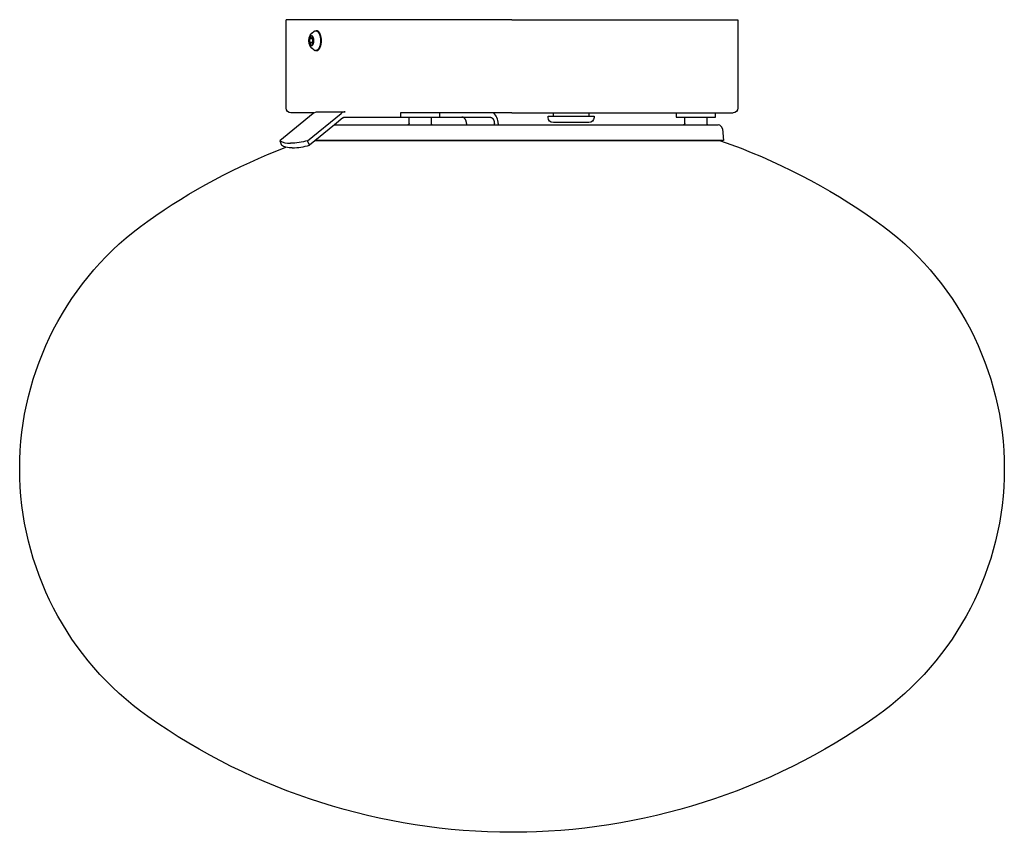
# Model space of a CAD drawing. Extents: x 0 to 853, y 0 to 788.
# Tile 2 of 2: x 478 to 853, y 0 to 310. Entities that reach past the tile are written whole.
import ezdxf

# ---------------------------------------------------------------- set-up
doc = ezdxf.new("R2010")
doc.units = 0
doc.header["$MEASUREMENT"] = 0
doc.layers.add('MAKE2D$VISIBILE$CURVE', color=7, linetype='CONTINUOUS')

msp = doc.modelspace()

# ---------------------------------------------------------------- linework, layer by layer
at = {"layer": 'MAKE2D$VISIBILE$CURVE', "color": 7}
for p, q in [((579.7, 275.88), (579.7, 309.58)), ((665.7, 309.58), (579.7, 309.58)), ((665.7, 309.58), (751.7, 309.58)), ((751.7, 309.58), (751.7, 275.88)), ((590.9, 305.38), (590.92, 305.38)), ((590.9, 305.38), (591.22, 305.38)), ((590.92, 305.38), (590.94, 305.38)), ((590.94, 305.38), (590.96, 305.38)), ((590.96, 305.38), (590.98, 305.38)), ((590.98, 305.38), (591, 305.37)), ((591, 305.37), (591.02, 305.37)), ((591.02, 305.37), (591.04, 305.37)), ((591.04, 305.37), (591.07, 305.36)), ((591.22, 305.38), (591.06, 305.37)), ((591.07, 305.36), (591.09, 305.36)), ((591.09, 305.36), (591.11, 305.36)), ((591.11, 305.36), (591.13, 305.35)), ((591.13, 305.35), (591.15, 305.35)), ((591.15, 305.35), (591.18, 305.34)), ((591.18, 305.34), (591.2, 305.33)), ((591.2, 305.33), (591.22, 305.32)), ((591.25, 305.38), (591.22, 305.38)), ((591.22, 305.32), (591.24, 305.32)), ((591.24, 305.32), (591.26, 305.31)), ((591.27, 305.38), (591.25, 305.38)), ((591.26, 305.31), (591.29, 305.3)), ((591.29, 305.38), (591.27, 305.38)), ((591.31, 305.38), (591.29, 305.38)), ((591.29, 305.3), (591.31, 305.29)), ((591.33, 305.37), (591.31, 305.38)), ((591.31, 305.29), (591.33, 305.28)), ((591.35, 305.37), (591.33, 305.37)), ((591.33, 305.28), (591.35, 305.27)), ((591.37, 305.37), (591.35, 305.37)), ((591.35, 305.27), (591.37, 305.26)), ((591.4, 305.36), (591.37, 305.37)), ((591.37, 305.26), (591.4, 305.25)), ((591.42, 305.36), (591.4, 305.36)), ((591.4, 305.25), (591.42, 305.23)), ((591.44, 305.36), (591.42, 305.36)), ((591.42, 305.23), (591.44, 305.22)), ((591.46, 305.35), (591.44, 305.36)), ((591.44, 305.22), (591.46, 305.21)), ((591.48, 305.35), (591.46, 305.35)), ((591.46, 305.21), (591.48, 305.19)), ((591.5, 305.34), (591.48, 305.35)), ((591.48, 305.19), (591.51, 305.18)), ((591.53, 305.33), (591.5, 305.34)), ((591.51, 305.18), (591.53, 305.16)), ((591.55, 305.32), (591.53, 305.33)), ((591.53, 305.16), (591.55, 305.15)), ((591.57, 305.32), (591.55, 305.32)), ((591.55, 305.15), (591.57, 305.13)), ((591.59, 305.31), (591.57, 305.32)), ((591.57, 305.13), (591.6, 305.11)), ((591.61, 305.3), (591.59, 305.31)), ((591.6, 305.11), (591.64, 305.08)), ((591.64, 305.29), (591.61, 305.3)), ((591.66, 305.28), (591.64, 305.29)), ((591.64, 305.08), (591.68, 305.04)), ((591.68, 305.27), (591.66, 305.28)), ((591.7, 305.26), (591.68, 305.27)), ((591.68, 305.04), (591.73, 305)), ((591.73, 305.25), (591.7, 305.26)), ((591.75, 305.23), (591.73, 305.25)), ((591.73, 305), (591.77, 304.96)), ((591.77, 305.22), (591.75, 305.23)), ((591.79, 305.21), (591.77, 305.22)), ((591.77, 304.96), (591.81, 304.91)), ((591.81, 305.19), (591.79, 305.21)), ((591.84, 305.18), (591.81, 305.19)), ((591.81, 304.91), (591.85, 304.86)), ((591.86, 305.16), (591.84, 305.18)), ((591.85, 304.86), (591.89, 304.81)), ((591.88, 305.15), (591.86, 305.16)), ((591.9, 305.13), (591.88, 305.15)), ((591.89, 304.81), (591.94, 304.76)), ((591.92, 305.11), (591.9, 305.13)), ((591.97, 305.08), (591.92, 305.11)), ((591.94, 304.76), (591.98, 304.71)), ((592.01, 305.04), (591.97, 305.08)), ((591.98, 304.71), (592.02, 304.65)), ((592.05, 305), (592.01, 305.04)), ((592.02, 304.65), (592.05, 304.59)), ((592.1, 304.96), (592.05, 305)), ((592.05, 304.59), (592.09, 304.53)), ((592.09, 304.53), (592.13, 304.47)), ((592.14, 304.91), (592.1, 304.96)), ((592.13, 304.47), (592.17, 304.4)), ((592.18, 304.86), (592.14, 304.91)), ((592.17, 304.4), (592.2, 304.34)), ((592.22, 304.81), (592.18, 304.86)), ((592.2, 304.34), (592.24, 304.27)), ((592.26, 304.76), (592.22, 304.81)), ((592.24, 304.27), (592.27, 304.2)), ((592.3, 304.71), (592.26, 304.76)), ((592.27, 304.2), (592.31, 304.12)), ((592.34, 304.65), (592.3, 304.71)), ((592.31, 304.12), (592.34, 304.05)), ((592.38, 304.59), (592.34, 304.65)), ((592.34, 304.05), (592.37, 303.98)), ((592.37, 303.98), (592.4, 303.9)), ((592.42, 304.53), (592.38, 304.59)), ((592.4, 303.9), (592.43, 303.82)), ((592.46, 304.47), (592.42, 304.53)), ((592.43, 303.82), (592.49, 303.66)), ((592.5, 304.4), (592.46, 304.47)), ((592.53, 304.34), (592.5, 304.4)), ((592.57, 304.27), (592.53, 304.34)), ((592.6, 304.2), (592.57, 304.27)), ((592.64, 304.12), (592.6, 304.2)), ((592.67, 304.05), (592.64, 304.12)), ((592.7, 303.98), (592.67, 304.05)), ((592.73, 303.9), (592.7, 303.98)), ((592.76, 303.82), (592.73, 303.9)), ((592.82, 303.66), (592.76, 303.82)), ((588.37, 301.75), (588.38, 301.84)), ((588.37, 301.66), (588.37, 301.75)), ((588.37, 301.58), (588.37, 301.66)), ((588.37, 301.5), (588.37, 301.58)), ((588.37, 301.41), (588.37, 301.5)), ((588.38, 301.32), (588.37, 301.41)), ((588.38, 301.84), (588.39, 301.93)), ((588.39, 301.23), (588.38, 301.32)), ((588.39, 302.01), (588.41, 302.1)), ((588.39, 301.93), (588.39, 302.01)), ((588.39, 301.15), (588.39, 301.23)), ((588.41, 301.06), (588.39, 301.15)), ((588.41, 302.1), (588.42, 302.19)), ((588.42, 300.97), (588.41, 301.06)), ((588.42, 302.19), (588.44, 302.28)), ((588.44, 300.88), (588.42, 300.97)), ((588.44, 302.28), (588.45, 302.37)), ((588.45, 300.79), (588.44, 300.88)), ((588.45, 302.37), (588.48, 302.45)), ((588.48, 300.71), (588.45, 300.79)), ((588.48, 302.45), (588.5, 302.54)), ((588.5, 300.62), (588.48, 300.71)), ((588.5, 302.54), (588.52, 302.62)), ((588.52, 300.54), (588.5, 300.62)), ((588.52, 302.62), (588.55, 302.7)), ((588.55, 300.46), (588.52, 300.54)), ((588.55, 302.7), (588.57, 302.74)), ((588.57, 300.42), (588.55, 300.46)), ((588.57, 302.74), (588.58, 302.78)), ((588.58, 300.38), (588.57, 300.42)), ((588.58, 302.78), (588.6, 302.82)), ((588.6, 300.34), (588.58, 300.38)), ((588.6, 302.82), (588.61, 302.85)), ((588.61, 300.31), (588.6, 300.34)), ((588.61, 302.85), (588.63, 302.89)), ((588.63, 300.27), (588.61, 300.31)), ((588.63, 302.89), (588.65, 302.92)), ((588.65, 300.24), (588.63, 300.27)), ((588.65, 302.92), (588.67, 302.96)), ((588.67, 300.2), (588.65, 300.24)), ((588.67, 302.96), (588.68, 302.99)), ((588.68, 300.17), (588.67, 300.2)), ((588.68, 302.99), (588.7, 303.02)), ((588.7, 300.14), (588.68, 300.17)), ((588.69, 302.3), (589.32, 303.02)), ((589.82, 302.3), (588.69, 302.3)), ((588.69, 300.86), (588.69, 302.3)), ((589.82, 300.86), (588.69, 300.86)), ((589.32, 300.14), (588.69, 300.86)), ((588.7, 303.02), (588.72, 303.06)), ((588.72, 300.11), (588.7, 300.14)), ((588.72, 303.06), (588.74, 303.09)), ((588.74, 300.07), (588.72, 300.11)), ((588.74, 303.09), (588.76, 303.12)), ((588.76, 300.05), (588.74, 300.07)), ((588.76, 303.12), (588.78, 303.14)), ((588.78, 300.02), (588.76, 300.05)), ((588.78, 303.14), (588.8, 303.17)), ((588.8, 299.99), (588.78, 300.02)), ((588.8, 303.17), (588.82, 303.2)), ((588.82, 303.2), (588.84, 303.22)), ((588.84, 303.22), (588.86, 303.25)), ((588.86, 303.25), (588.88, 303.27)), ((588.88, 303.27), (588.9, 303.29)), ((588.9, 303.29), (588.93, 303.31)), ((588.93, 303.31), (588.95, 303.33)), ((588.95, 303.33), (588.97, 303.35)), ((588.97, 303.35), (588.98, 303.36)), ((588.98, 303.36), (588.99, 303.36)), ((588.99, 303.36), (589, 303.37)), ((589, 303.37), (589.01, 303.38)), ((589.01, 303.38), (589.02, 303.39)), ((589.02, 303.39), (589.04, 303.39)), ((589.04, 303.39), (589.05, 303.4)), ((589.05, 303.4), (589.06, 303.41)), ((589.06, 303.41), (589.07, 303.41)), ((589.07, 303.41), (589.08, 303.42)), ((589.08, 303.42), (589.09, 303.42)), ((589.09, 303.42), (589.1, 303.43)), ((589.1, 303.43), (589.11, 303.44)), ((589.11, 303.44), (589.12, 303.44)), ((589.12, 303.44), (589.14, 303.44)), ((589.14, 303.44), (589.15, 303.45)), ((589.15, 303.45), (589.16, 303.45)), ((589.16, 303.45), (589.17, 303.46)), ((589.17, 303.46), (589.18, 303.46)), ((589.18, 303.46), (589.19, 303.46)), ((589.19, 303.46), (589.2, 303.47)), ((589.2, 303.47), (589.21, 303.47)), ((589.21, 303.47), (589.22, 303.47)), ((589.22, 303.47), (589.23, 303.47)), ((589.23, 303.47), (589.24, 303.47)), ((589.24, 303.47), (589.26, 303.48)), ((589.26, 303.48), (589.27, 303.48)), ((589.27, 303.48), (589.28, 303.48)), ((589.28, 303.48), (589.29, 303.48)), ((589.29, 303.48), (589.3, 303.48)), ((589.3, 303.48), (589.31, 303.48)), ((589.31, 303.48), (589.32, 303.48)), ((589.33, 303.48), (589.32, 303.48)), ((589.32, 303.02), (589.94, 302.3)), ((589.94, 300.86), (589.32, 300.14)), ((589.34, 303.48), (589.33, 303.48)), ((589.35, 303.48), (589.34, 303.48)), ((589.36, 303.48), (589.35, 303.48)), ((589.37, 303.48), (589.36, 303.48)), ((589.38, 303.48), (589.37, 303.48)), ((589.39, 303.47), (589.38, 303.48)), ((589.4, 303.47), (589.39, 303.47)), ((589.42, 303.47), (589.4, 303.47)), ((589.43, 303.47), (589.42, 303.47)), ((589.44, 303.47), (589.43, 303.47)), ((589.45, 303.46), (589.44, 303.47)), ((589.46, 303.46), (589.45, 303.46)), ((589.47, 303.46), (589.46, 303.46)), ((589.48, 303.45), (589.47, 303.46)), ((589.49, 303.45), (589.48, 303.45)), ((589.5, 303.44), (589.49, 303.45)), ((589.51, 303.44), (589.5, 303.44)), ((589.53, 303.44), (589.51, 303.44)), ((589.54, 303.43), (589.53, 303.44)), ((589.55, 303.42), (589.54, 303.43)), ((589.56, 303.42), (589.55, 303.42)), ((589.57, 303.41), (589.56, 303.42)), ((589.58, 303.41), (589.57, 303.41)), ((589.59, 303.4), (589.58, 303.41)), ((589.6, 303.39), (589.59, 303.4)), ((589.61, 303.39), (589.6, 303.39)), ((589.63, 303.38), (589.61, 303.39)), ((589.64, 303.37), (589.63, 303.38)), ((589.65, 303.36), (589.64, 303.37)), ((589.66, 303.36), (589.65, 303.36)), ((589.67, 303.35), (589.66, 303.36)), ((589.69, 303.33), (589.67, 303.35)), ((589.71, 303.31), (589.69, 303.33)), ((589.73, 303.29), (589.71, 303.31)), ((589.76, 303.27), (589.73, 303.29)), ((589.78, 303.25), (589.76, 303.27)), ((589.8, 303.22), (589.78, 303.25)), ((589.82, 303.2), (589.8, 303.22)), ((589.84, 303.17), (589.82, 303.2)), ((589.82, 302.3), (589.88, 302.37)), ((589.82, 301.58), (589.82, 302.3)), ((589.94, 301.58), (589.82, 301.58)), ((589.82, 300.86), (589.82, 301.58)), ((589.88, 300.79), (589.82, 300.86)), ((589.86, 303.14), (589.84, 303.17)), ((589.84, 299.99), (589.86, 300.02)), ((589.88, 303.12), (589.86, 303.14)), ((589.86, 300.02), (589.88, 300.05)), ((589.9, 303.09), (589.88, 303.12)), ((589.88, 300.05), (589.9, 300.07)), ((589.92, 303.06), (589.9, 303.09)), ((589.9, 300.07), (589.92, 300.11)), ((589.94, 303.02), (589.92, 303.06)), ((589.92, 300.11), (589.94, 300.14)), ((589.96, 302.99), (589.94, 303.02)), ((589.94, 302.3), (589.94, 300.86)), ((589.94, 301.58), (589.94, 301.58)), ((589.94, 300.14), (589.96, 300.17)), ((589.97, 302.96), (589.96, 302.99)), ((589.96, 300.17), (589.97, 300.2)), ((589.99, 302.92), (589.97, 302.96)), ((589.97, 300.2), (589.99, 300.24)), ((590.01, 302.89), (589.99, 302.92)), ((589.99, 300.24), (590.01, 300.27)), ((590.03, 302.85), (590.01, 302.89)), ((590.01, 300.27), (590.03, 300.31)), ((590.04, 302.82), (590.03, 302.85)), ((590.03, 300.31), (590.04, 300.34)), ((590.06, 302.78), (590.04, 302.82)), ((590.04, 300.34), (590.06, 300.38)), ((590.07, 302.74), (590.06, 302.78)), ((590.06, 300.38), (590.07, 300.42)), ((590.09, 302.7), (590.07, 302.74)), ((590.07, 300.42), (590.09, 300.46)), ((590.11, 302.62), (590.09, 302.7)), ((590.09, 300.46), (590.11, 300.54)), ((590.14, 302.54), (590.11, 302.62)), ((590.11, 300.54), (590.14, 300.62)), ((590.16, 302.45), (590.14, 302.54)), ((590.14, 300.62), (590.16, 300.71)), ((590.18, 302.37), (590.16, 302.45)), ((590.16, 300.71), (590.18, 300.79)), ((590.2, 302.28), (590.18, 302.37)), ((590.18, 300.79), (590.2, 300.88)), ((590.22, 302.19), (590.2, 302.28)), ((590.2, 300.88), (590.22, 300.97)), ((590.23, 302.1), (590.22, 302.19)), ((590.22, 300.97), (590.23, 301.06)), ((590.24, 302.01), (590.23, 302.1)), ((590.23, 301.06), (590.24, 301.15)), ((590.25, 301.93), (590.24, 302.01)), ((590.24, 301.15), (590.25, 301.23)), ((590.26, 301.84), (590.25, 301.93)), ((590.25, 301.23), (590.26, 301.32)), ((590.27, 301.75), (590.26, 301.84)), ((590.26, 301.32), (590.27, 301.41)), ((590.27, 301.66), (590.27, 301.75)), ((590.27, 301.58), (590.27, 301.66)), ((590.27, 301.5), (590.27, 301.58)), ((590.27, 301.41), (590.27, 301.5)), ((592.49, 303.66), (592.54, 303.49)), ((592.54, 303.49), (592.58, 303.33)), ((592.58, 303.33), (592.63, 303.15)), ((592.63, 300.01), (592.58, 299.83)), ((592.63, 303.15), (592.66, 302.98)), ((592.66, 300.18), (592.63, 300.01)), ((592.66, 302.98), (592.69, 302.8)), ((592.69, 300.36), (592.66, 300.18)), ((592.69, 302.8), (592.72, 302.63)), ((592.72, 300.53), (592.69, 300.36)), ((592.72, 302.63), (592.75, 302.45)), ((592.75, 300.71), (592.72, 300.53)), ((592.75, 302.45), (592.76, 302.27)), ((592.76, 300.89), (592.75, 300.71)), ((592.76, 302.27), (592.78, 302.1)), ((592.78, 301.06), (592.76, 300.89)), ((592.78, 302.1), (592.79, 301.92)), ((592.79, 301.24), (592.78, 301.06)), ((592.79, 301.92), (592.79, 301.75)), ((592.79, 301.75), (592.8, 301.58)), ((592.8, 301.58), (592.79, 301.41)), ((592.79, 301.41), (592.79, 301.24)), ((592.87, 303.49), (592.82, 303.66)), ((592.91, 303.33), (592.87, 303.49)), ((592.95, 303.15), (592.91, 303.33)), ((592.91, 299.83), (592.95, 300.01)), ((592.99, 302.98), (592.95, 303.15)), ((592.95, 300.01), (592.99, 300.18)), ((593.02, 302.8), (592.99, 302.98)), ((592.99, 300.18), (593.02, 300.36)), ((593.05, 302.63), (593.02, 302.8)), ((593.02, 300.36), (593.05, 300.53)), ((593.07, 302.45), (593.05, 302.63)), ((593.05, 300.53), (593.07, 300.71)), ((593.09, 302.27), (593.07, 302.45)), ((593.07, 300.71), (593.09, 300.89)), ((593.11, 302.1), (593.09, 302.27)), ((593.09, 300.89), (593.11, 301.06)), ((593.12, 301.92), (593.11, 302.1)), ((593.11, 301.06), (593.12, 301.24)), ((593.12, 301.75), (593.12, 301.92)), ((593.12, 301.58), (593.12, 301.75)), ((593.12, 301.41), (593.12, 301.58)), ((593.12, 301.24), (593.12, 301.41)), ((588.82, 299.96), (588.8, 299.99)), ((588.84, 299.94), (588.82, 299.96)), ((588.86, 299.92), (588.84, 299.94)), ((588.88, 299.89), (588.86, 299.92)), ((588.9, 299.87), (588.88, 299.89)), ((588.93, 299.85), (588.9, 299.87)), ((588.95, 299.83), (588.93, 299.85)), ((588.97, 299.81), (588.95, 299.83)), ((588.98, 299.81), (588.97, 299.81)), ((588.99, 299.8), (588.98, 299.81)), ((589, 299.79), (588.99, 299.8)), ((589.01, 299.78), (589, 299.79)), ((589.02, 299.77), (589.01, 299.78)), ((589.04, 299.77), (589.02, 299.77)), ((589.05, 299.76), (589.04, 299.77)), ((589.06, 299.75), (589.05, 299.76)), ((589.07, 299.75), (589.06, 299.75)), ((589.08, 299.74), (589.07, 299.75)), ((589.09, 299.74), (589.08, 299.74)), ((589.1, 299.73), (589.09, 299.74)), ((589.11, 299.73), (589.1, 299.73)), ((589.12, 299.72), (589.11, 299.73)), ((589.14, 299.72), (589.12, 299.72)), ((589.15, 299.71), (589.14, 299.72)), ((589.16, 299.71), (589.15, 299.71)), ((589.17, 299.7), (589.16, 299.71)), ((589.18, 299.7), (589.17, 299.7)), ((589.19, 299.7), (589.18, 299.7)), ((589.2, 299.69), (589.19, 299.7)), ((589.21, 299.69), (589.2, 299.69)), ((589.22, 299.69), (589.21, 299.69)), ((589.23, 299.69), (589.22, 299.69)), ((589.24, 299.69), (589.23, 299.69)), ((589.26, 299.68), (589.24, 299.69)), ((589.27, 299.68), (589.26, 299.68)), ((589.28, 299.68), (589.27, 299.68)), ((589.29, 299.68), (589.28, 299.68)), ((589.3, 299.68), (589.29, 299.68)), ((589.31, 299.68), (589.3, 299.68)), ((589.32, 299.68), (589.31, 299.68)), ((589.32, 299.68), (589.33, 299.68)), ((589.33, 299.68), (589.34, 299.68)), ((589.34, 299.68), (589.35, 299.68)), ((589.35, 299.68), (589.36, 299.68)), ((589.36, 299.68), (589.37, 299.68)), ((589.37, 299.68), (589.38, 299.68)), ((589.38, 299.68), (589.39, 299.69)), ((589.39, 299.69), (589.4, 299.69)), ((589.4, 299.69), (589.42, 299.69)), ((589.42, 299.69), (589.43, 299.69)), ((589.43, 299.69), (589.44, 299.69)), ((589.44, 299.69), (589.45, 299.7)), ((589.45, 299.7), (589.46, 299.7)), ((589.46, 299.7), (589.47, 299.7)), ((589.47, 299.7), (589.48, 299.71)), ((589.48, 299.71), (589.49, 299.71)), ((589.49, 299.71), (589.5, 299.72)), ((589.5, 299.72), (589.51, 299.72)), ((589.51, 299.72), (589.53, 299.73)), ((589.53, 299.73), (589.54, 299.73)), ((589.54, 299.73), (589.55, 299.74)), ((589.55, 299.74), (589.56, 299.74)), ((589.56, 299.74), (589.57, 299.75)), ((589.57, 299.75), (589.58, 299.75)), ((589.58, 299.75), (589.59, 299.76)), ((589.59, 299.76), (589.6, 299.77)), ((589.6, 299.77), (589.61, 299.77)), ((589.61, 299.77), (589.63, 299.78)), ((589.63, 299.78), (589.64, 299.79)), ((589.64, 299.79), (589.65, 299.8)), ((589.65, 299.8), (589.66, 299.81)), ((589.66, 299.81), (589.67, 299.81)), ((589.67, 299.81), (589.69, 299.83)), ((589.69, 299.83), (589.71, 299.85)), ((589.71, 299.85), (589.73, 299.87)), ((589.73, 299.87), (589.76, 299.89)), ((589.76, 299.89), (589.78, 299.92)), ((589.78, 299.92), (589.8, 299.94)), ((589.8, 299.94), (589.82, 299.96)), ((589.82, 299.96), (589.84, 299.99)), ((590.92, 297.78), (590.9, 297.78)), ((591.22, 297.78), (590.9, 297.78)), ((590.94, 297.78), (590.92, 297.78)), ((590.96, 297.78), (590.94, 297.78)), ((590.98, 297.78), (590.96, 297.78)), ((591, 297.79), (590.98, 297.78)), ((591.02, 297.79), (591, 297.79)), ((591.04, 297.79), (591.02, 297.79)), ((591.07, 297.8), (591.04, 297.79)), ((591.06, 297.79), (591.22, 297.78)), ((591.09, 297.8), (591.07, 297.8)), ((591.11, 297.8), (591.09, 297.8)), ((591.13, 297.81), (591.11, 297.8)), ((591.15, 297.82), (591.13, 297.81)), ((591.18, 297.82), (591.15, 297.82)), ((591.2, 297.83), (591.18, 297.82)), ((591.22, 297.84), (591.2, 297.83)), ((591.24, 297.84), (591.22, 297.84)), ((591.22, 297.78), (591.25, 297.78)), ((591.26, 297.85), (591.24, 297.84)), ((591.25, 297.78), (591.27, 297.78)), ((591.29, 297.86), (591.26, 297.85)), ((591.27, 297.78), (591.29, 297.78)), ((591.31, 297.87), (591.29, 297.86)), ((591.29, 297.78), (591.31, 297.78)), ((591.33, 297.88), (591.31, 297.87)), ((591.31, 297.78), (591.33, 297.79)), ((591.35, 297.89), (591.33, 297.88)), ((591.33, 297.79), (591.35, 297.79)), ((591.37, 297.9), (591.35, 297.89)), ((591.35, 297.79), (591.37, 297.79)), ((591.4, 297.91), (591.37, 297.9)), ((591.37, 297.79), (591.4, 297.8)), ((591.42, 297.93), (591.4, 297.91)), ((591.4, 297.8), (591.42, 297.8)), ((591.44, 297.94), (591.42, 297.93)), ((591.42, 297.8), (591.44, 297.8)), ((591.46, 297.95), (591.44, 297.94)), ((591.44, 297.8), (591.46, 297.81)), ((591.48, 297.97), (591.46, 297.95)), ((591.46, 297.81), (591.48, 297.82)), ((591.51, 297.98), (591.48, 297.97)), ((591.48, 297.82), (591.5, 297.82)), ((591.5, 297.82), (591.53, 297.83)), ((591.53, 298), (591.51, 297.98)), ((591.55, 298.01), (591.53, 298)), ((591.53, 297.83), (591.55, 297.84)), ((591.57, 298.03), (591.55, 298.01)), ((591.55, 297.84), (591.57, 297.84)), ((591.6, 298.05), (591.57, 298.03)), ((591.57, 297.84), (591.59, 297.85)), ((591.59, 297.85), (591.61, 297.86)), ((591.64, 298.08), (591.6, 298.05)), ((591.61, 297.86), (591.64, 297.87)), ((591.68, 298.12), (591.64, 298.08)), ((591.64, 297.87), (591.66, 297.88)), ((591.66, 297.88), (591.68, 297.89)), ((591.73, 298.16), (591.68, 298.12)), ((591.68, 297.89), (591.7, 297.9)), ((591.7, 297.9), (591.73, 297.91)), ((591.77, 298.2), (591.73, 298.16)), ((591.73, 297.91), (591.75, 297.93)), ((591.75, 297.93), (591.77, 297.94)), ((591.81, 298.25), (591.77, 298.2)), ((591.77, 297.94), (591.79, 297.95)), ((591.79, 297.95), (591.81, 297.97)), ((591.85, 298.3), (591.81, 298.25)), ((591.81, 297.97), (591.84, 297.98)), ((591.84, 297.98), (591.86, 298)), ((591.89, 298.35), (591.85, 298.3)), ((591.86, 298), (591.88, 298.01)), ((591.88, 298.01), (591.9, 298.03)), ((591.94, 298.4), (591.89, 298.35)), ((591.9, 298.03), (591.92, 298.05)), ((591.92, 298.05), (591.97, 298.08)), ((591.98, 298.45), (591.94, 298.4)), ((591.97, 298.08), (592.01, 298.12)), ((592.02, 298.51), (591.98, 298.45)), ((592.01, 298.12), (592.05, 298.16)), ((592.05, 298.57), (592.02, 298.51)), ((592.09, 298.63), (592.05, 298.57)), ((592.05, 298.16), (592.1, 298.2)), ((592.13, 298.69), (592.09, 298.63)), ((592.1, 298.2), (592.14, 298.25)), ((592.17, 298.76), (592.13, 298.69)), ((592.14, 298.25), (592.18, 298.3)), ((592.2, 298.82), (592.17, 298.76)), ((592.18, 298.3), (592.22, 298.35)), ((592.24, 298.89), (592.2, 298.82)), ((592.22, 298.35), (592.26, 298.4)), ((592.27, 298.96), (592.24, 298.89)), ((592.26, 298.4), (592.3, 298.45)), ((592.31, 299.04), (592.27, 298.96)), ((592.3, 298.45), (592.34, 298.51)), ((592.34, 299.11), (592.31, 299.04)), ((592.37, 299.19), (592.34, 299.11)), ((592.34, 298.51), (592.38, 298.57)), ((592.4, 299.26), (592.37, 299.19)), ((592.38, 298.57), (592.42, 298.63)), ((592.43, 299.34), (592.4, 299.26)), ((592.42, 298.63), (592.46, 298.69)), ((592.49, 299.5), (592.43, 299.34)), ((592.46, 298.69), (592.5, 298.76)), ((592.54, 299.67), (592.49, 299.5)), ((592.5, 298.76), (592.53, 298.82)), ((592.53, 298.82), (592.57, 298.89)), ((592.58, 299.83), (592.54, 299.67)), ((592.57, 298.89), (592.6, 298.96)), ((592.6, 298.96), (592.64, 299.04)), ((592.64, 299.04), (592.67, 299.11)), ((592.67, 299.11), (592.7, 299.19)), ((592.7, 299.19), (592.73, 299.26)), ((592.73, 299.26), (592.76, 299.34)), ((592.76, 299.34), (592.82, 299.5)), ((592.82, 299.5), (592.87, 299.67)), ((592.87, 299.67), (592.91, 299.83)), ((589.99, 273.88), (577.26, 263.49)), ((590.27, 274.08), (581.5, 274.08)), ((587.86, 263.49), (600.59, 273.88)), ((589.99, 273.88), (590.27, 274.08)), ((591.58, 274.48), (602.18, 274.48)), ((658.53, 274.08), (623.2, 274.08)), ((623.2, 274.08), (623.2, 272.48)), ((638.2, 272.48), (638.2, 274.08)), ((665.7, 274.08), (658.53, 274.08)), ((665.7, 274.08), (681.45, 274.08)), ((681.45, 274.08), (694.95, 274.08)), ((681.45, 272.88), (681.45, 274.08)), ((694.95, 274.08), (694.95, 272.88)), ((694.95, 274.08), (728.2, 274.08)), ((728.2, 274.08), (743.2, 274.08)), ((728.2, 274.08), (728.2, 272.48)), ((743.2, 274.08), (749.9, 274.08)), ((743.2, 272.48), (743.2, 274.08)), ((601.3, 272.15), (598.04, 269.48)), ((602.18, 272.48), (623.2, 272.48)), ((623.2, 272.48), (626.5, 272.48)), ((626.5, 272.48), (634.9, 272.48)), ((626.5, 269.98), (626.5, 272.48)), ((634.9, 272.48), (638.2, 272.48)), ((634.9, 272.48), (634.9, 269.98)), ((638.2, 272.48), (646.61, 272.48)), ((646.61, 272.48), (657.22, 272.48)), ((646.65, 272.48), (646.61, 272.48)), ((646.69, 272.48), (646.65, 272.48)), ((646.73, 272.47), (646.69, 272.48)), ((646.77, 272.47), (646.73, 272.47)), ((646.81, 272.46), (646.77, 272.47)), ((646.85, 272.46), (646.81, 272.46)), ((646.89, 272.45), (646.85, 272.46)), ((646.93, 272.44), (646.89, 272.45)), ((646.97, 272.43), (646.93, 272.44)), ((647.02, 272.41), (646.97, 272.43)), ((647.06, 272.4), (647.02, 272.41)), ((647.1, 272.38), (647.06, 272.4)), ((647.14, 272.37), (647.1, 272.38)), ((647.18, 272.35), (647.14, 272.37)), ((647.22, 272.33), (647.18, 272.35)), ((647.26, 272.3), (647.22, 272.33)), ((647.3, 272.28), (647.26, 272.3)), ((647.34, 272.26), (647.3, 272.28)), ((647.38, 272.23), (647.34, 272.26)), ((647.42, 272.2), (647.38, 272.23)), ((647.46, 272.17), (647.42, 272.2)), ((647.5, 272.14), (647.46, 272.17)), ((647.54, 272.11), (647.5, 272.14)), ((647.58, 272.07), (647.54, 272.11)), ((647.62, 272.04), (647.58, 272.07)), ((647.65, 272), (647.62, 272.04)), ((647.69, 271.96), (647.65, 272)), ((647.73, 271.92), (647.69, 271.96)), ((647.76, 271.88), (647.73, 271.92)), ((647.79, 271.84), (647.76, 271.88)), ((647.83, 271.79), (647.79, 271.84)), ((647.86, 271.75), (647.83, 271.79)), ((647.89, 271.7), (647.86, 271.75)), ((647.92, 271.65), (647.89, 271.7)), ((647.95, 271.61), (647.92, 271.65)), ((647.98, 271.56), (647.95, 271.61)), ((648.01, 271.51), (647.98, 271.56)), ((648.04, 271.45), (648.01, 271.51)), ((648.07, 271.4), (648.04, 271.45)), ((648.09, 271.35), (648.07, 271.4)), ((648.11, 271.29), (648.09, 271.35)), ((648.14, 271.24), (648.11, 271.29)), ((648.16, 271.18), (648.14, 271.24)), ((648.18, 271.13), (648.16, 271.18)), ((648.2, 271.07), (648.18, 271.13)), ((648.22, 271.02), (648.2, 271.07)), ((648.24, 270.96), (648.22, 271.02)), ((648.25, 270.9), (648.24, 270.96)), ((648.27, 270.84), (648.25, 270.9)), ((648.28, 270.78), (648.27, 270.84)), ((648.3, 270.73), (648.28, 270.78)), ((648.31, 270.67), (648.3, 270.73)), ((648.32, 270.61), (648.31, 270.67)), ((648.33, 270.55), (648.32, 270.61)), ((648.35, 270.44), (648.33, 270.55)), ((648.36, 270.32), (648.35, 270.44)), ((648.37, 270.2), (648.36, 270.32)), ((648.38, 270.09), (648.37, 270.2)), ((648.38, 269.98), (648.38, 270.09)), ((657.22, 272.48), (657.26, 272.48)), ((657.26, 272.48), (657.3, 272.48)), ((657.3, 272.48), (657.34, 272.47)), ((657.34, 272.47), (657.38, 272.47)), ((657.38, 272.47), (657.42, 272.46)), ((657.42, 272.46), (657.46, 272.46)), ((657.46, 272.46), (657.5, 272.45)), ((657.5, 272.45), (657.54, 272.44)), ((657.54, 272.44), (657.58, 272.43)), ((657.58, 272.43), (657.62, 272.41)), ((657.62, 272.41), (657.66, 272.4)), ((657.66, 272.4), (657.7, 272.38)), ((657.7, 272.38), (657.75, 272.37)), ((657.75, 272.37), (657.79, 272.35)), ((657.79, 272.35), (657.83, 272.33)), ((657.83, 272.33), (657.87, 272.3)), ((657.87, 272.3), (657.91, 272.28)), ((657.91, 272.28), (657.95, 272.26)), ((657.95, 272.26), (657.99, 272.23)), ((657.99, 272.23), (658.03, 272.2)), ((658.03, 272.2), (658.07, 272.17)), ((658.07, 272.17), (658.11, 272.14)), ((658.11, 272.14), (658.15, 272.11)), ((658.15, 272.11), (658.19, 272.07)), ((658.19, 272.07), (658.22, 272.04)), ((658.22, 272.04), (658.26, 272)), ((658.26, 272), (658.3, 271.96)), ((658.3, 271.96), (658.33, 271.92)), ((658.33, 271.92), (658.37, 271.88)), ((658.37, 271.88), (658.4, 271.84)), ((658.4, 271.84), (658.43, 271.79)), ((658.43, 271.79), (658.47, 271.75)), ((658.47, 271.75), (658.5, 271.7)), ((658.5, 271.7), (658.53, 271.65)), ((658.53, 271.65), (658.56, 271.61)), ((658.56, 271.61), (658.59, 271.56)), ((658.59, 271.56), (658.62, 271.51)), ((658.62, 271.51), (658.65, 271.45)), ((658.65, 271.45), (658.67, 271.4)), ((658.67, 271.4), (658.7, 271.35)), ((658.7, 271.35), (658.72, 271.29)), ((658.72, 271.29), (658.74, 271.24)), ((658.74, 271.24), (658.77, 271.18)), ((658.77, 271.18), (658.79, 271.13)), ((658.79, 271.13), (658.81, 271.07)), ((658.81, 271.07), (658.83, 271.02)), ((658.83, 271.02), (658.84, 270.96)), ((658.84, 270.96), (658.86, 270.9)), ((658.86, 270.9), (658.88, 270.84)), ((658.88, 270.84), (658.89, 270.78)), ((658.89, 270.78), (658.9, 270.73)), ((658.9, 270.73), (658.92, 270.67)), ((658.92, 270.67), (658.93, 270.61)), ((658.93, 270.61), (658.94, 270.55)), ((658.94, 270.55), (658.96, 270.44)), ((658.96, 270.44), (658.97, 270.32)), ((658.97, 270.32), (658.98, 270.2)), ((658.98, 270.2), (658.98, 270.09)), ((658.98, 270.09), (658.99, 269.98)), ((679.45, 272.88), (681.45, 272.88)), ((679.45, 272.38), (679.45, 272.88)), ((681.45, 272.88), (694.95, 272.88)), ((694.95, 270.38), (681.45, 270.38)), ((694.95, 272.88), (696.95, 272.88)), ((696.95, 272.88), (696.95, 272.38)), ((728.2, 272.48), (731.5, 272.48)), ((731.5, 272.48), (739.9, 272.48)), ((731.5, 269.98), (731.5, 272.48)), ((739.9, 272.48), (743.2, 272.48)), ((739.9, 272.48), (739.9, 269.98)), ((598.04, 269.48), (588.57, 261.75)), ((598.04, 269.48), (626, 269.48)), ((626, 269.48), (635.4, 269.48)), ((635.4, 269.48), (648.38, 269.48)), ((648.38, 269.98), (648.38, 269.48)), ((648.38, 269.48), (660.4, 269.48)), ((658.99, 269.48), (658.99, 269.98)), ((660.4, 269.98), (660.4, 269.48)), ((660.4, 269.48), (731, 269.48)), ((731, 269.48), (740.4, 269.48)), ((740.4, 269.48), (744.2, 269.48)), ((745.82, 268), (746.2, 263.58)), ((577.26, 263.49), (577.97, 261.75)), ((588.57, 261.75), (587.86, 263.49)), ((745.01, 263.48), (590.69, 263.48)), ((746.2, 263.58), (590.82, 263.58)), ((745.1, 263.49), (745.01, 263.48)), ((746.2, 263.58), (745.1, 263.49))]:
    msp.add_line(p, q, dxfattribs=at)
at = {"layer": 'MAKE2D$VISIBILE$CURVE', "color": 7, "extrusion": (0, 0, -1)}
for centre, radius, start, end in [((-592.68, 301.58), 4.32, 360, 56.5371), ((-590.91, 304.31), 1.07, 55.1942, 89.1174), ((-592.68, 301.58), 4.32, 303.4629, 0), ((-592.02, 301.6), 2.2, 359.4888, 18.8054), ((-581.5, 275.88), 1.8, 270, 360), ((-591.6, 272.06), 2.42, 56.6019, 89.4751), ((-749.9, 275.88), 1.8, 180, 270), ((-602.21, 271.09), 1.39, 49.4321, 89.0608), ((-681.45, 272.38), 2, 270, 360), ((-694.95, 272.38), 2, 180, 270), ((-626, 269.98), 0.5, 180, 270), ((-731, 269.98), 0.5, 180, 270), ((-580.72, 288.18), 25.71, 253.8693, 268.6454), ((-665.7, 37), 240, 109.2475, 109.3175), ((-665.7, 37), 240, 109.3175, 125.3002), ((-665.7, 37), 240, 54.6998, 68.9686), ((-580.45, 265.03), 4.11, 282.3367, 307.169), ((-581.88, 270.96), 10.22, 269.1392, 283.0801), ((-593.84, 138.5), 115.63, 305.3002, 54.6998), ((-737.57, 138.5), 115.63, 125.3002, 234.6998), ((-665.7, 240), 240, 270, 305.3002), ((-665.7, 240), 240, 234.6998, 270), ((-665.7, 240), 240, 268.6512, 270)]:
    msp.add_arc(centre, radius, start, end, dxfattribs=at)
at = {"layer": 'MAKE2D$VISIBILE$CURVE', "color": 7}
for centre, radius, start, end in [((592.02, 301.56), 2.2, 179.4888, 198.8055), ((590.91, 298.85), 1.07, 235.1942, 269.1174), ((602.22, 271.97), 2.51, 90.9392, 130.5679), ((655.52, 270.23), 4.89, 357.0563, 51.9903), ((635.4, 269.98), 0.5, 180, 270), ((740.4, 269.98), 0.5, 180, 270), ((744.2, 267.86), 1.62, 5, 90), ((580.79, 269.05), 6.59, 237.5912, 274.6903), ((581.43, 286.45), 25.71, 271.3546, 286.1307)]:
    msp.add_arc(centre, radius, start, end, dxfattribs=at)

doc.saveas('drawing.dxf')
